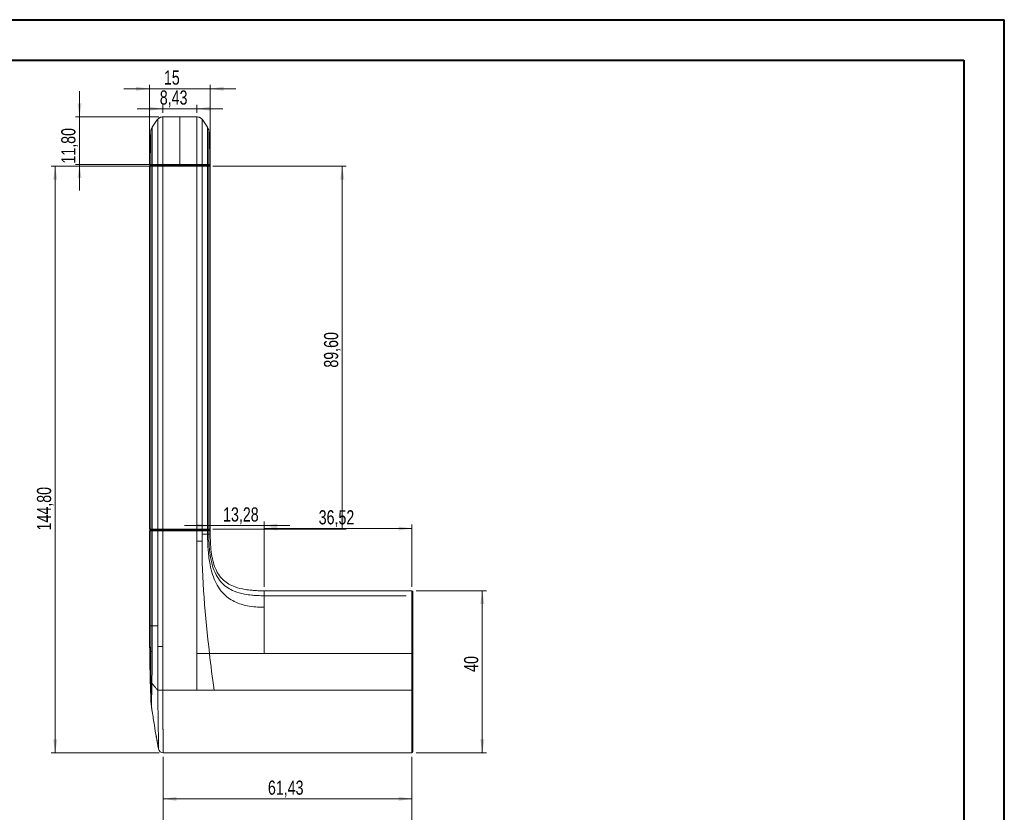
# Model space of a CAD drawing. Header units: millimetres. Extents: x 0 to 420, y 0 to 297.
# Tile 4 of 4: x 177 to 420, y 102 to 297. Entities that reach past the tile are written whole.
import ezdxf

# ---------------------------------------------------------------- set-up
doc = ezdxf.new("R2010")
doc.units = ezdxf.units.MM
doc.styles.add('SLDTEXTSTYLE1', font='TXT', dxfattribs={"width": 0.75})
doc.dimstyles.new('SLDDIMSTYLE0', dxfattribs={"dimtxt": 3.5, "dimasz": 3.302, "dimexe": 0, "dimexo": 0.0625, "dimgap": 0.875, "dimtad": 1, "dimdec": 6, "dimrnd": 1e-09, "dimzin": 12, "dimdsep": 46, "dimtxsty": 'SLDTEXTSTYLE1', "dimsah": 1, "dimcen": 0.09, "dimadec": 0, "dimazin": 3, "dimtfac": 1, "dimtofl": 0, "dimtmove": 0, "dimatfit": 3, "dimfxl": 0, "dimfrac": 2, "dimtolj": 1, "dimtzin": 12, "dimarcsym": 0})
doc.dimstyles.new('SLDDIMSTYLE1', dxfattribs={"dimtxt": 3.5, "dimasz": 3.302, "dimexe": 0, "dimexo": 0.0625, "dimgap": 0.875, "dimtad": 1, "dimrnd": 1e-09, "dimzin": 12, "dimdsep": 46, "dimtxsty": 'SLDTEXTSTYLE1', "dimsah": 1, "dimcen": 0.09, "dimadec": 0, "dimazin": 3, "dimtfac": 1, "dimtmove": 0, "dimatfit": 0, "dimfxl": 0, "dimfrac": 2, "dimtolj": 1, "dimtzin": 12, "dimarcsym": 0})
doc.dimstyles.new('SLDDIMSTYLE2', dxfattribs={"dimtxt": 3.5, "dimasz": 3.302, "dimexe": 0, "dimexo": 0.0625, "dimgap": 0.875, "dimtad": 1, "dimrnd": 1e-09, "dimzin": 12, "dimdsep": 46, "dimtxsty": 'SLDTEXTSTYLE1', "dimsah": 1, "dimcen": 0.09, "dimadec": 0, "dimazin": 3, "dimtfac": 1, "dimtofl": 0, "dimtmove": 0, "dimatfit": 3, "dimfxl": 0, "dimfrac": 2, "dimtolj": 1, "dimtzin": 12, "dimarcsym": 0})
doc.dimstyles.new('SLDDIMSTYLE3', dxfattribs={"dimtxt": 3.5, "dimasz": 3.302, "dimexe": 0, "dimexo": 0.0625, "dimgap": 0.875, "dimtad": 1, "dimdec": 6, "dimrnd": 1e-09, "dimzin": 12, "dimdsep": 46, "dimtxsty": 'SLDTEXTSTYLE1', "dimsah": 1, "dimcen": 0.09, "dimadec": 0, "dimazin": 3, "dimtfac": 1, "dimtmove": 0, "dimatfit": 0, "dimfxl": 0, "dimfrac": 2, "dimtolj": 1, "dimtzin": 12, "dimarcsym": 0})

# ---------------------------------------------------------------- blocks, each defined once
blk = doc.blocks.new('_D_3')
at = {"color": 7, "linetype": 'Continuous', "lineweight": 0}
for p, q in [((274.85, 156.23), (292.22, 156.23)), ((291.22, 156.23), (291.22, 116.23)), ((274.85, 116.23), (292.22, 116.23))]:
    blk.add_line(p, q, dxfattribs=at)
for points in [[(291.22, 156.23), (290.71, 152.93), (291.72, 152.93)], [(291.22, 116.23), (291.72, 119.53), (290.71, 119.53)]]:
    blk.add_solid(points, dxfattribs=at)
at = {"color": 7, "linetype": 'Continuous', "lineweight": 0, "insert": (286.7, 136.21), "char_height": 3.5, "attachment_point": 1, "rotation": 90, "style": 'SLDTEXTSTYLE1'}
blk.add_mtext('40', dxfattribs=at)
blk = doc.blocks.new('_D_4')
at = {"color": 7, "linetype": 'Continuous', "lineweight": 0}
for p, q in [((212.42, 115.23), (212.42, 85.87)), ((273.85, 115.23), (273.85, 85.87)), ((212.42, 86.87), (273.85, 86.87))]:
    blk.add_line(p, q, dxfattribs=at)
for points in [[(212.42, 86.87), (215.72, 86.36), (215.72, 87.37)], [(273.85, 86.87), (270.55, 87.37), (270.55, 86.36)]]:
    blk.add_solid(points, dxfattribs=at)
at = {"color": 7, "linetype": 'Continuous', "lineweight": 0, "insert": (243.84, 91.38), "char_height": 3.5, "attachment_point": 1, "style": 'SLDTEXTSTYLE1'}
blk.add_mtext('61,43', dxfattribs=at)
blk = doc.blocks.new('_D_5')
at = {"color": 7, "linetype": 'Continuous', "lineweight": 0}
for p, q in [((237.33, 157.23), (237.33, 172.61)), ((273.85, 157.23), (273.85, 172.61)), ((237.33, 171.61), (273.85, 171.61))]:
    blk.add_line(p, q, dxfattribs=at)
for points in [[(237.33, 171.61), (240.64, 171.1), (240.64, 172.11)], [(273.85, 171.61), (270.55, 172.11), (270.55, 171.1)]]:
    blk.add_solid(points, dxfattribs=at)
at = {"color": 7, "linetype": 'Continuous', "lineweight": 0, "insert": (250.82, 176.12), "char_height": 3.5, "attachment_point": 1, "style": 'SLDTEXTSTYLE1'}
blk.add_mtext('36,52', dxfattribs=at)
blk = doc.blocks.new('_D_6')
at = {"color": 7, "linetype": 'Continuous', "lineweight": 0}
for p, q in [((224.05, 172.03), (224.05, 173.31)), ((237.33, 157.23), (237.33, 173.31)), ((224.05, 172.31), (217.7, 172.31)), ((224.05, 172.31), (237.33, 172.31)), ((237.33, 172.31), (243.68, 172.31))]:
    blk.add_line(p, q, dxfattribs=at)
for points in [[(224.05, 172.31), (220.75, 172.82), (220.75, 171.8)], [(237.33, 172.31), (240.64, 171.8), (240.64, 172.82)]]:
    blk.add_solid(points, dxfattribs=at)
at = {"color": 7, "linetype": 'Continuous', "lineweight": 0, "insert": (227.22, 176.82), "char_height": 3.5, "attachment_point": 1, "style": 'SLDTEXTSTYLE1'}
blk.add_mtext('13,28', dxfattribs=at)
blk = doc.blocks.new('_D_7')
at = {"color": 7, "linetype": 'Continuous', "lineweight": 0}
for p, q in [((211.34, 261.03), (184.78, 261.03)), ((185.78, 116.23), (185.78, 261.03)), ((211.42, 116.23), (184.78, 116.23))]:
    blk.add_line(p, q, dxfattribs=at)
for points in [[(185.78, 261.03), (185.28, 257.73), (186.29, 257.73)], [(185.78, 116.23), (186.29, 119.53), (185.28, 119.53)]]:
    blk.add_solid(points, dxfattribs=at)
at = {"color": 7, "linetype": 'Continuous', "lineweight": 0, "insert": (181.27, 171.12), "char_height": 3.5, "attachment_point": 1, "rotation": 90, "style": 'SLDTEXTSTYLE1'}
blk.add_mtext('144,80', dxfattribs=at)
blk = doc.blocks.new('_D_8')
at = {"color": 7, "linetype": 'Continuous', "lineweight": 0}
for p, q in [((191.78, 273.23), (191.78, 279.58)), ((211.34, 273.23), (190.78, 273.23)), ((191.78, 261.43), (191.78, 273.23)), ((211.34, 261.43), (190.78, 261.43)), ((191.78, 261.43), (191.78, 255.08))]:
    blk.add_line(p, q, dxfattribs=at)
for points in [[(191.78, 273.23), (192.29, 276.53), (191.28, 276.53)], [(191.78, 261.43), (191.28, 258.13), (192.29, 258.13)]]:
    blk.add_solid(points, dxfattribs=at)
at = {"color": 7, "linetype": 'Continuous', "lineweight": 0, "insert": (187.27, 261.69), "char_height": 3.5, "attachment_point": 1, "rotation": 90, "style": 'SLDTEXTSTYLE1'}
blk.add_mtext('11,80', dxfattribs=at)
blk = doc.blocks.new('_D_9')
at = {"color": 7, "linetype": 'Continuous', "lineweight": 0}
for p, q in [((209.05, 280.17), (202.7, 280.17)), ((209.05, 262.03), (209.05, 281.17)), ((209.05, 280.17), (224.05, 280.17)), ((224.05, 262.03), (224.05, 281.17)), ((224.05, 280.17), (230.4, 280.17))]:
    blk.add_line(p, q, dxfattribs=at)
for points in [[(209.05, 280.17), (205.75, 280.68), (205.75, 279.66)], [(224.05, 280.17), (227.35, 279.66), (227.35, 280.68)]]:
    blk.add_solid(points, dxfattribs=at)
at = {"color": 7, "linetype": 'Continuous', "lineweight": 0, "insert": (212.62, 284.68), "char_height": 3.5, "attachment_point": 1, "style": 'SLDTEXTSTYLE1'}
blk.add_mtext('15', dxfattribs=at)
blk = doc.blocks.new('_D_10')
at = {"color": 7, "linetype": 'Continuous', "lineweight": 0}
for p, q in [((212.34, 275.23), (205.99, 275.23)), ((212.34, 274.23), (212.34, 276.23)), ((220.77, 275.23), (212.34, 275.23)), ((220.77, 274.23), (220.77, 276.23)), ((220.77, 275.23), (227.12, 275.23))]:
    blk.add_line(p, q, dxfattribs=at)
for points in [[(212.34, 275.23), (209.04, 275.74), (209.04, 274.73)], [(220.77, 275.23), (224.07, 274.73), (224.07, 275.74)]]:
    blk.add_solid(points, dxfattribs=at)
at = {"color": 7, "linetype": 'Continuous', "lineweight": 0, "insert": (211.6, 279.75), "char_height": 3.5, "attachment_point": 1, "style": 'SLDTEXTSTYLE1'}
blk.add_mtext('8,43', dxfattribs=at)
blk = doc.blocks.new('_D_11')
at = {"color": 7, "linetype": 'Continuous', "lineweight": 0}
for p, q in [((212.42, 115.23), (212.42, 103.87)), ((273.85, 115.23), (273.85, 103.87)), ((212.42, 104.87), (273.85, 104.87))]:
    blk.add_line(p, q, dxfattribs=at)
for points in [[(212.42, 104.87), (215.72, 104.36), (215.72, 105.37)], [(273.85, 104.87), (270.55, 105.37), (270.55, 104.36)]]:
    blk.add_solid(points, dxfattribs=at)
at = {"color": 7, "linetype": 'Continuous', "lineweight": 0, "insert": (238.29, 109.38), "char_height": 3.5, "attachment_point": 1, "style": 'SLDTEXTSTYLE1'}
blk.add_mtext('61,43', dxfattribs=at)
blk = doc.blocks.new('_D_12')
at = {"color": 7, "linetype": 'Continuous', "lineweight": 0}
for p, q in [((224.71, 261.03), (257.64, 261.03)), ((256.64, 171.43), (256.64, 261.03)), ((224.71, 171.43), (257.64, 171.43))]:
    blk.add_line(p, q, dxfattribs=at)
for points in [[(256.64, 261.03), (256.13, 257.73), (257.15, 257.73)], [(256.64, 171.43), (257.15, 174.73), (256.13, 174.73)]]:
    blk.add_solid(points, dxfattribs=at)
at = {"color": 7, "linetype": 'Continuous', "lineweight": 0, "insert": (252.13, 211.31), "char_height": 3.5, "attachment_point": 1, "rotation": 90, "style": 'SLDTEXTSTYLE1'}
blk.add_mtext('89,60', dxfattribs=at)

msp = doc.modelspace()

# ---------------------------------------------------------------- linework, layer by layer
at = {"color": 7, "linetype": 'Continuous', "lineweight": 40}
for p, q in [((0.0788436, 297.2147802), (420.0788436, 297.2147802)), ((420.0788436, 0.2147802), (420.0788436, 297.2147802)), ((25.0788436, 287.2147802), (410.0788436, 287.2147802)), ((410.0788436, 287.2147802), (410.0788436, 10.2147802))]:
    msp.add_line(p, q, dxfattribs=at)
at = {"color": 7, "linetype": 'Continuous', "lineweight": 15}
for p, q in [((216.5527507, 273.2304574), (212.3396486, 273.2304574)), ((216.5527507, 273.2304574), (220.7658566, 273.2304574)), ((209.5182962, 270.300755), (209.4750381, 270.1689095)), ((209.7107671, 270.6978262), (209.528578, 270.2950478)), ((223.3947381, 270.6978262), (223.5769234, 270.2950478)), ((223.630467, 270.1689095), (223.5872052, 270.300755)), ((209.0527541, 261.0304595), (209.0527541, 171.4304627)), ((209.2527501, 261.2304628), (209.5977418, 261.2304628)), ((209.3980886, 171.4304627), (209.3980886, 261.0304595)), ((209.7107671, 261.0304595), (209.3980886, 261.0304595)), ((209.5977418, 261.2304628), (209.8978586, 261.2304628)), ((209.7107671, 171.4304627), (209.7107671, 261.0304595)), ((211.0900633, 261.0304595), (209.7107671, 261.0304595)), ((209.8978586, 261.2304628), (211.2743981, 261.2304628)), ((211.0900633, 171.4304627), (211.0900633, 261.0304595)), ((212.3396486, 261.0304595), (211.0900633, 261.0304595)), ((211.2743981, 261.2304628), (212.3396486, 261.2304628)), ((212.3396486, 261.4318669), (216.5527507, 261.4318669)), ((212.3396486, 261.2304628), (212.3396486, 261.4318669)), ((212.3396486, 261.0304595), (212.3396486, 261.2304628)), ((212.3396486, 261.2304628), (220.7658566, 261.2304628)), ((212.3396486, 171.4304627), (212.3396486, 261.0304595)), ((220.7658566, 261.0304595), (212.3396486, 261.0304595)), ((220.7658566, 261.4318669), (216.5527507, 261.4318669)), ((220.7658566, 261.2304628), (220.7658566, 261.4318669)), ((220.7658566, 261.0304595), (220.7658566, 261.2304628)), ((220.7658566, 261.2304628), (221.8311034, 261.2304628)), ((220.7658566, 171.4304627), (220.7658566, 261.0304595)), ((222.0154382, 261.0304595), (220.7658566, 261.0304595)), ((221.8311034, 261.2304628), (223.2076466, 261.2304628)), ((222.0154382, 171.4304627), (222.0154382, 261.0304595)), ((223.3947381, 261.0304595), (222.0154382, 261.0304595)), ((223.2076466, 261.2304628), (223.5077634, 261.2304628)), ((223.3947381, 171.4304627), (223.3947381, 261.0304595)), ((223.7074166, 261.0304595), (223.3947381, 261.0304595)), ((223.5077634, 261.2304628), (223.8527514, 261.2304628)), ((223.7074166, 171.4304627), (223.7074166, 261.0304595)), ((224.052751, 171.4304627), (224.052751, 261.0304595)), ((209.0527541, 171.0304633), (209.0527541, 147.5439758)), ((209.5977418, 171.230463), (209.2527501, 171.230463)), ((209.3980886, 171.4304627), (209.7107671, 171.4304627)), ((209.3980886, 171.0304633), (209.7107671, 171.0304633)), ((209.3980886, 147.5438919), (209.3980886, 171.0304633)), ((209.8978586, 171.230463), (209.5977418, 171.230463)), ((209.7107671, 171.4304627), (211.0900633, 171.4304627)), ((209.7107671, 171.0304633), (211.0900633, 171.0304633)), ((209.7107671, 171.0304633), (209.7107671, 147.5438919)), ((211.2743981, 171.230463), (209.8978586, 171.230463)), ((211.0900633, 171.4304627), (212.3396486, 171.4304627)), ((211.0900633, 171.0304633), (212.3396486, 171.0304633)), ((211.0900633, 147.5439758), (211.0900633, 171.0304633)), ((212.3396486, 171.230463), (211.2743981, 171.230463)), ((212.3396486, 171.230463), (212.3396486, 171.4304627)), ((212.3396486, 171.4304627), (220.7658566, 171.4304627)), ((212.3396486, 171.230463), (212.3396486, 171.0304633)), ((220.7658566, 171.230463), (212.3396486, 171.230463)), ((212.3396486, 171.0304633), (220.7658566, 171.0304633)), ((212.3396486, 171.0304633), (212.3396486, 142.4527621)), ((220.7658566, 171.230463), (220.7658566, 171.4304627)), ((220.7658566, 171.4304627), (222.0154382, 171.4304627)), ((220.7658566, 171.230463), (220.7658566, 171.0304633)), ((221.8311034, 171.230463), (220.7658566, 171.230463)), ((220.7658566, 168.4374489), (220.7658566, 171.0304633)), ((220.7658566, 171.0304633), (222.0154382, 171.0304633)), ((223.2076466, 171.230463), (221.8311034, 171.230463)), ((222.0154382, 171.4304627), (223.3947381, 171.4304627)), ((222.0154382, 170.2304647), (222.0154382, 171.0304633)), ((222.0154382, 171.0304633), (223.3947381, 171.0304633)), ((222.0154382, 168.4374489), (222.0154382, 170.2304647)), ((223.5077634, 171.230463), (223.2076466, 171.230463)), ((223.3947381, 171.4304627), (223.7074166, 171.4304627)), ((223.3947381, 170.2304647), (223.3947381, 171.0304633)), ((223.3947381, 171.0304633), (223.7074166, 171.0304633)), ((223.8527514, 171.230463), (223.5077634, 171.230463)), ((223.7074166, 170.2304647), (223.7074166, 171.0304633)), ((224.052751, 170.2219412), (224.052751, 171.0304633)), ((220.7658566, 140.7304627), (220.7658566, 168.4374489)), ((222.0154382, 168.4374489), (220.7658566, 168.4374489)), ((237.3338505, 156.2304624), (273.8527518, 156.2304624)), ((272.4437589, 155.0100871), (237.3338505, 155.0100871)), ((209.7107149, 147.5440605), (209.7102381, 141.231774)), ((211.0900633, 142.4527621), (211.0900633, 147.5439758)), ((212.3396523, 142.4530085), (212.3348057, 131.730463)), ((220.7658566, 131.730463), (220.7658566, 140.7304627)), ((220.7658566, 140.7304627), (221.688693, 140.7304627)), ((223.8605074, 140.7304627), (221.688693, 140.7304627)), ((237.3338505, 140.7304627), (223.8605074, 140.7304627)), ((237.3338505, 140.7304627), (273.8527518, 140.7304627)), ((274.0527518, 140.7304627), (273.8527518, 140.7304627)), ((273.8527518, 140.7304627), (273.8527518, 131.730463)), ((274.0527518, 131.730463), (274.0527518, 140.7304627)), ((212.3348057, 131.730463), (220.7658566, 131.730463)), ((220.7658566, 131.730463), (224.9891959, 131.730463)), ((224.9891959, 131.730463), (273.8527518, 131.730463)), ((274.0527518, 131.730463), (273.8527518, 131.730463)), ((209.4027079, 129.1192939), (209.4040267, 129.132989)), ((209.4027079, 129.1192939), (209.4040267, 129.132989)), ((212.418323, 116.2304633), (273.8527518, 116.2304633))]:
    msp.add_line(p, q, dxfattribs=at)
at = {"color": 8, "linetype": 'Continuous', "lineweight": 15}
for p, q in [((209.3980886, 261.0304595), (209.0527541, 261.0304595)), ((224.052751, 261.0304595), (223.7074166, 261.0304595)), ((209.0527541, 171.4304627), (209.3980886, 171.4304627)), ((209.0527541, 171.0304633), (209.3980886, 171.0304633)), ((223.7074166, 171.4304627), (224.052751, 171.4304627)), ((223.7074166, 171.0304633), (224.052751, 171.0304633)), ((209.7268156, 126.4026469), (209.537556, 127.6253692))]:
    msp.add_line(p, q, dxfattribs=at)
at = {"color": 7, "linetype": 'Continuous', "lineweight": 15, "flags": 128}
msp.add_lwpolyline([(211.093267, 131.7138725), (211.1804611, 131.7150375), (211.2932108, 131.716544), (211.42902, 131.7183586), (211.5848712, 131.7204415), (211.7573298, 131.7227461), (211.9425699, 131.7252216), (212.1364936, 131.727813), (212.3348057, 131.730463)], dxfattribs=at)
at = {"color": 7, "linetype": 'Continuous', "lineweight": 15}
for centre, radius, start, end in [((209.2527518, 261.0304628), 0.2, 90, 180), ((209.2529137, 261.4304628), 0.2, 181.12609605, 270.000000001), ((209.5979021, 261.0306493), 0.1998136, 90.04597371, 180.054430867), ((209.9045639, 261.4242635), 0.1939166, 177.986362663, 268.018414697), ((209.904523, 261.0367204), 0.1938571, 91.970095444, 181.850779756), ((211.282475, 261.4228666), 0.192585, 177.569846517, 267.514240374), ((211.2825677, 261.0379846), 0.1926515, 92.430439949, 182.238604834), ((221.82294, 261.0379904), 0.1926455, 357.759604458, 87.571350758), ((221.823034, 261.4228594), 0.1925776, 272.484692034, 2.432376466), ((223.2009399, 261.4242649), 0.1939179, 271.980882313, 2.01320226), ((223.2009744, 261.0367131), 0.1938646, 358.15145211, 88.02767269), ((223.5075956, 261.0306419), 0.199821, 359.947695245, 89.951900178), ((223.8525898, 261.4304628), 0.2, 269.999999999, 1.311365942), ((223.8527518, 261.0304628), 0.2, 0, 90), ((209.2527518, 171.4304628), 0.2, 180, 270), ((209.2527518, 171.0304628), 0.2, 90, 180), ((209.5979079, 171.4302824), 0.1998195, 179.948315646, 269.952346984), ((209.5979079, 171.0306436), 0.1998195, 90.047653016, 180.051684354), ((209.9045289, 171.4242108), 0.1938626, 178.151965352, 268.028224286), ((209.9045289, 171.0367152), 0.1938626, 91.971775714, 181.848034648), ((211.2825736, 171.4229465), 0.192657, 177.764139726, 267.567879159), ((211.2825736, 171.0379795), 0.192657, 92.432120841, 182.235860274), ((221.8229341, 171.4229407), 0.192651, 272.43033013, 2.237650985), ((221.8229341, 171.0379853), 0.192651, 357.762349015, 87.56966987), ((223.2009685, 171.4242181), 0.1938702, 271.974007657, 1.845802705), ((223.2009685, 171.0367078), 0.1938702, 358.154197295, 88.025992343), ((223.5075898, 171.4302898), 0.1998269, 270.0497792, 0.049558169), ((223.5075898, 171.0306362), 0.1998269, 359.950441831, 89.9502208), ((223.8527518, 171.4304628), 0.2, 270, 0), ((223.8527518, 171.0304628), 0.2, 0, 90), ((273.8527518, 156.0304628), 0.2, 0, 90), ((273.8581299, 154.8305921), 0.1947051, 1.675083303, 91.582813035), ((212.4183223, 117.402909), 1.1724462, 190.462851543, 270), ((273.8527518, 116.4304628), 0.2, 270, 0)]:
    msp.add_arc(centre, radius, start, end, dxfattribs=at)
for points in [[(211.0900656, 272.6329227), (210.8410929, 272.3242181), (210.3620424, 271.6927249), (209.9213642, 271.0338807), (209.7107637, 270.697825)], [(212.3396467, 261.4318601), (212.3396467, 271.7682861), (212.3396467, 273.2304628), (212.3396467, 273.2304628)], [(216.5527518, 261.4318601), (216.5527518, 271.7682861), (216.5527518, 273.2304628), (216.5527518, 273.2304628)], [(220.7658568, 261.4318601), (220.7658568, 271.7682861), (220.7658568, 273.2304628), (220.7658568, 273.2304628)], [(222.0154379, 272.6329227), (222.2644106, 272.3242181), (222.7434611, 271.6927249), (223.1841394, 271.0338807), (223.3947398, 270.697825)], [(209.7107637, 261.4310818), (209.7107637, 269.3770672), (209.7107637, 270.697825), (209.7107637, 270.697825)], [(223.3947398, 261.4310818), (223.3947398, 269.3770672), (223.3947398, 270.697825), (223.3947398, 270.697825)], [(209.7107637, 261.4310761), (210.1490392, 261.431051), (210.6089289, 261.4310399), (211.0900656, 261.4310321)], [(211.2741219, 261.2304628), (210.7940336, 261.2304628), (210.3351856, 261.2304628), (209.8978581, 261.2304628)], [(221.8313816, 261.2304628), (222.3114699, 261.2304628), (222.7703179, 261.2304628), (223.2076454, 261.2304628)], [(223.3947398, 261.4310761), (222.956464, 261.431051), (222.4965743, 261.4310399), (222.0154379, 261.4310321)], [(223.7074174, 170.2304628), (223.6926763, 170.2304628), (223.6250267, 170.2304628), (223.4834289, 170.2304628), (223.3947398, 170.2304628)], [(224.0527518, 170.2304628), (224.0527518, 170.2304628), (223.9955145, 170.2304628), (223.8228473, 170.2304628), (223.7074174, 170.2304628)], [(223.8605067, 140.7304628), (222.8063121, 149.9246151), (222.0154379, 159.1870359), (222.0154379, 168.4374507)], [(237.3338519, 155.0100872), (237.3338519, 155.4715819), (237.3338519, 156.0817698), (237.3338519, 156.2304628), (237.3338519, 156.2304628)], [(237.3338519, 152.1563701), (237.3338519, 152.8110077), (237.3338519, 153.9240675), (237.3338519, 154.6962884), (237.3338519, 155.0100872)], [(209.7107346, 147.5438915), (209.5340614, 147.5438915), (209.4274618, 147.5438915), (209.3980861, 147.5438915)], [(209.7107457, 147.5439761), (210.1490399, 147.5439761), (210.6089193, 147.5439761), (211.0900656, 147.5439761)], [(209.7102391, 141.2322227), (209.5339744, 141.2314966), (209.4277049, 141.2307423), (209.3983122, 141.23001)], [(223.8605067, 140.7304628), (224.1920542, 137.8388728), (224.5682846, 134.8388728), (224.9891977, 131.7304629)]]:
    msp.add_open_spline(points, degree=3, dxfattribs=at)
for points, knots in [([(212.3396486, 273.2304574), (212.2277701, 273.2251928), (212.0713006, 273.2178299), (211.8470525, 273.1553204), (211.7280467, 273.1106194), (211.6153756, 273.060757), (211.4794641, 272.9852485), (211.2806351, 272.8448583), (211.1680879, 272.719693), (211.0900633, 272.6329208)], [0, 0, 0, 0, 0.2902743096, 0.4059678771, 0.4571109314, 0.5071893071, 0.6126079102, 0.731436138, 1, 1, 1, 1]), ([(211.0900656, 272.6329227), (211.0900656, 272.6329227), (211.0900656, 271.9401048), (211.0900656, 266.3105804), (211.0900656, 261.4310321)], [0, 0, 0, 0, 0.5, 0.99328055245, 0.99328055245, 0.99328055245, 0.99328055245]), ([(222.0154382, 272.6329208), (221.9430569, 272.7154902), (221.843913, 272.8285893), (221.6564042, 272.9645367), (221.5418929, 273.0319008), (221.4584788, 273.0744701), (221.3747878, 273.1112942), (221.2567556, 273.1554756), (221.0383682, 273.216675), (220.8791746, 273.2247263), (220.7658566, 273.2304574)], [0, 0, 0, 0, 0.3049274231, 0.4176728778, 0.4628548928, 0.5054717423, 0.5499332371, 0.5990387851, 0.7145858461, 1, 1, 1, 1]), ([(222.0154379, 272.6329227), (222.0154379, 272.6329227), (222.0154379, 271.9401048), (222.0154379, 266.3105804), (222.0154379, 261.4310321)], [0, 0, 0, 0, 0.5, 0.99328055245, 0.99328055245, 0.99328055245, 0.99328055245]), ([(209.5182962, 270.300755), (209.5043594, 270.2609612), (209.4876298, 270.213193), (209.4660184, 270.1376986), (209.4568216, 270.1035229), (209.4481508, 270.0689936), (209.4372394, 270.0223571), (209.4251743, 269.9636142), (209.4092498, 269.871755), (209.40265, 269.8086634), (209.3980886, 269.7650582)], [0, 0, 0, 0, 0.29944118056, 0.35944721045, 0.41285517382, 0.4626654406, 0.51201180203, 0.61692213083, 0.73523935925, 1, 1, 1, 1]), ([(223.7074166, 269.7650582), (223.7028541, 269.8086631), (223.6962527, 269.8717544), (223.6803348, 269.9636152), (223.6682553, 270.0223547), (223.6573612, 270.0689952), (223.6486828, 270.1035227), (223.6394814, 270.1376977), (223.6178838, 270.213195), (223.6011475, 270.260962), (223.5872052, 270.300755)], [0, 0, 0, 0, 0.2647603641, 0.3830774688, 0.487988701, 0.5373325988, 0.5871440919, 0.640553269, 0.700558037, 1, 1, 1, 1]), ([(209.3980886, 269.7650582), (209.2940812, 268.3493649), (209.0902601, 265.5750616), (209.0672691, 262.7934166), (209.05601, 261.4312113)], [0, 0, 0, 0, 0.5102878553, 1, 1, 1, 1]), ([(209.3980861, 261.4305797), (209.3980861, 262.0741225), (209.3980861, 263.427255), (209.3980861, 265.1082076), (209.3980861, 266.4031934), (209.3980861, 267.2724278), (209.3980861, 267.9957392), (209.3980861, 268.5519792), (209.3980861, 268.9599102), (209.3980861, 269.2500666), (209.3980861, 269.4527417), (209.3980861, 269.6354997), (209.3980861, 269.7458818), (209.3980861, 269.7650616), (209.3980861, 269.7650616)], [0.00586979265, 0.00586979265, 0.00586979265, 0.00586979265, 0.0625000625, 0.125000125, 0.15625015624, 0.18750018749, 0.21875021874, 0.25000024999, 0.28125028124, 0.31250031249, 0.34375034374, 0.37500037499, 0.43750043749, 0.50000045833, 0.50000045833, 0.50000045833, 0.50000045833]), ([(224.0494914, 261.4312113), (224.0382339, 262.7934166), (224.015246, 265.5750616), (223.8114243, 268.3493649), (223.7074166, 269.7650582)], [0, 0, 0, 0, 0.4897121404, 1, 1, 1, 1]), ([(223.7074174, 269.7650616), (223.7074174, 269.7650616), (223.7074174, 269.1414743), (223.7074174, 264.9468971), (223.7074174, 261.4305795)], [0.00923855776, 0.00923855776, 0.00923855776, 0.00923855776, 0.50923855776, 1, 1, 1, 1]), ([(209.5977331, 261.2304628), (209.5671132, 261.2304628), (209.5420741, 261.2304628), (209.4918397, 261.2304628), (209.4685113, 261.2304628), (209.4039295, 261.2304628), (209.3680577, 261.2304628), (209.2819307, 261.2304628), (209.2531276, 261.2304628), (209.2529148, 261.2304628)], [0, 0, 0, 0, 0.125, 0.125, 0.25, 0.25, 0.5, 0.5, 1, 1, 1, 1]), ([(209.3980861, 261.4305762), (209.4129893, 261.4308309), (209.4473246, 261.4309386), (209.5515937, 261.4305755), (209.6212137, 261.4301098), (209.7107637, 261.4310818)], [0, 0, 0, 0, 0.5, 0.5, 1, 1, 1, 1]), ([(209.5977331, 261.2304628), (209.5846054, 261.2312211), (209.5566377, 261.2328365), (209.5139493, 261.2470075), (209.4710546, 261.272849), (209.4329902, 261.3129585), (209.4040632, 261.3669802), (209.400132, 261.4088102), (209.3980861, 261.4305797)], [0, 0, 0, 0, 0.1257483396, 0.2678983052, 0.426426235, 0.6013057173, 0.7925076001, 1, 1, 1, 1]), ([(209.8978593, 261.2304628), (209.8118116, 261.2304628), (209.7450797, 261.2304628), (209.6450169, 261.2304628), (209.6120484, 261.2304628), (209.5977335, 261.2304628)], [0, 0, 0, 0, 0.5, 0.5, 1, 1, 1, 1]), ([(211.0900656, 261.4310369), (211.1942019, 261.4324348), (211.3711982, 261.4328158), (211.7013601, 261.4326212), (211.8219545, 261.4324117), (212.0759008, 261.432025), (212.2061202, 261.4318601), (212.3396467, 261.4318601)], [0, 0, 0, 0, 0.5, 0.5, 0.75, 0.75, 1, 1, 1, 1]), ([(212.3396467, 261.2304628), (212.2257647, 261.2304628), (212.1147073, 261.2304628), (211.8981394, 261.2304628), (211.7953309, 261.2304628), (211.5138244, 261.2304628), (211.3632239, 261.2304628), (211.2741207, 261.2304628)], [0, 0, 0, 0, 0.25, 0.25, 0.5, 0.5, 1, 1, 1, 1]), ([(222.0154379, 261.4310369), (221.9112926, 261.4324348), (221.7343053, 261.4328158), (221.4041434, 261.4326212), (221.283549, 261.4324117), (221.0296027, 261.432025), (220.8993833, 261.4318601), (220.7658568, 261.4318601)], [0, 0, 0, 0, 0.5, 0.5, 0.75, 0.75, 1, 1, 1, 1]), ([(220.7658568, 261.2304628), (220.8797388, 261.2304628), (220.9907962, 261.2304628), (221.2073641, 261.2304628), (221.3101726, 261.2304628), (221.5916791, 261.2304628), (221.7422797, 261.2304628), (221.8313828, 261.2304628)], [0, 0, 0, 0, 0.25, 0.25, 0.5, 0.5, 1, 1, 1, 1]), ([(223.2076443, 261.2304628), (223.2936919, 261.2304628), (223.3604238, 261.2304628), (223.4604866, 261.2304628), (223.4934551, 261.2304628), (223.50777, 261.2304628)], [0, 0, 0, 0, 0.5, 0.5, 1, 1, 1, 1]), ([(223.7074174, 261.4305762), (223.6925158, 261.4308309), (223.6581789, 261.4309386), (223.5539098, 261.4305755), (223.4842914, 261.43011), (223.3947398, 261.4310818)], [0, 0, 0, 0, 0.5, 0.5, 1, 1, 1, 1]), ([(223.7074159, 261.4305763), (223.7064219, 261.4153958), (223.7044384, 261.3851063), (223.6886434, 261.3421037), (223.6644732, 261.3038092), (223.6323454, 261.272019), (223.5942212, 261.2484674), (223.5520053, 261.2333063), (223.5224914, 261.2314092), (223.50777, 261.2304628)], [0, 0, 0, 0, 0.1448996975, 0.2891185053, 0.4326564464, 0.5755135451, 0.7176898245, 0.8591853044, 1, 1, 1, 1]), ([(223.5077704, 261.2304628), (223.5383904, 261.2304628), (223.5634294, 261.2304628), (223.6136638, 261.2304628), (223.6369922, 261.2304628), (223.701574, 261.2304628), (223.7374458, 261.2304628), (223.8235728, 261.2304628), (223.8523759, 261.2304628), (223.8525887, 261.2304628)], [0, 0, 0, 0, 0.125, 0.125, 0.25, 0.25, 0.5, 0.5, 1, 1, 1, 1]), ([(222.0156476, 170.2305592), (222.1339933, 170.2304701), (222.3712384, 170.2302916), (222.7191004, 170.2304385), (223.0619609, 170.2305938), (223.2835415, 170.2304856), (223.394671, 170.2304313)], [0, 0, 0, 0, 0.24806847, 0.4972978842, 0.747879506, 1, 1, 1, 1]), ([(223.3947398, 170.2304628), (223.3947398, 170.0513413), (223.3969521, 169.5181066), (223.4116327, 168.6719949), (223.4532058, 167.4934048), (223.5810805, 165.4146566), (224.0393911, 161.8799704), (225.3412272, 157.8443231), (227.7905507, 154.733753), (231.1063648, 152.8947932), (234.0459346, 152.306498), (236.0060711, 152.1863921), (236.5904469, 152.1653798), (236.9873915, 152.157751), (237.2471997, 152.1566095), (237.3338519, 152.1563701)], [0, 0, 0, 0, 0.0145835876, 0.0437507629, 0.0710949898, 0.1166687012, 0.2315144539, 0.4229240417, 0.6143336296, 0.7738416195, 0.9333496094, 0.9611206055, 0.9750061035, 0.9916687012, 1, 1, 1, 1]), ([(223.7074174, 170.2304628), (223.7074174, 170.0009494), (223.7108717, 169.4726023), (223.7299443, 168.641391), (223.7780229, 167.5392958), (223.9747163, 164.9829961), (224.537302, 162.1963338), (225.7048522, 159.654446), (226.9189543, 158.0875573), (228.3467632, 156.9322871), (230.1166821, 156.0129092), (232.1041997, 155.4399457), (234.0200401, 155.1639734), (235.263107, 155.0664389), (236.1519765, 155.0263025), (236.7272623, 155.0138169), (237.1302663, 155.0105295), (237.2660651, 155.0102911), (237.3338519, 155.0100872)], [0, 0, 0, 0, 0.0200892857, 0.046875, 0.076171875, 0.125, 0.3044433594, 0.412109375, 0.5197753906, 0.6094970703, 0.69921875, 0.8188476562, 0.890625, 0.9333496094, 0.958984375, 0.986328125, 0.9931640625, 1, 1, 1, 1]), ([(224.0527518, 170.2304628), (224.0527518, 170.0089746), (224.0561472, 169.4997499), (224.0748895, 168.7010282), (224.1221017, 167.6458174), (224.315168, 165.2112007), (224.8667156, 162.6036547), (226.0087637, 160.2771516), (227.1947819, 158.8707482), (228.5879689, 157.8538105), (230.3133079, 157.0605086), (232.2487492, 156.5797336), (234.1126286, 156.3538346), (235.3213372, 156.2752788), (236.1853703, 156.2432744), (236.7444558, 156.2334313), (237.1360453, 156.2308288), (237.2679983, 156.2306668), (237.3338519, 156.2304628)], [0, 0, 0, 0, 0.0200892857, 0.046875, 0.076171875, 0.125, 0.3044433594, 0.412109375, 0.5197753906, 0.6094970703, 0.69921875, 0.8188476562, 0.890625, 0.9333496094, 0.958984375, 0.986328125, 0.9931640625, 1, 1, 1, 1]), ([(273.8527518, 156.2304628), (273.8527518, 156.2304628), (273.8527518, 156.2184416), (273.8527518, 156.1561233), (273.8527518, 156.1060131), (273.8527518, 155.9454738), (273.8527518, 155.8354082), (273.8527518, 155.5174093), (273.8527518, 155.3095231), (273.8527518, 155.0252237)], [0, 0, 0, 0, 0.25, 0.25, 0.5, 0.5, 0.75, 0.75, 1, 1, 1, 1]), ([(274.0527518, 154.836283), (274.0527518, 155.1205684), (274.0527518, 155.3244427), (274.0527518, 155.6382692), (274.0527518, 155.7474326), (274.0527518, 155.9067874), (274.0527518, 155.9566805), (274.0527518, 156.0185557), (274.0527518, 156.0304628), (274.0527518, 156.0304628)], [0, 0, 0, 0, 0.25, 0.25, 0.5, 0.5, 0.75, 0.75, 1, 1, 1, 1]), ([(273.8527518, 155.0252237), (273.8527518, 154.7871031), (273.8527518, 154.4983402), (273.8527518, 153.9625456), (273.8527518, 153.7667751), (273.8527518, 153.3357276), (273.8527518, 153.1025435), (273.8527518, 152.3615119), (273.8527518, 151.8074983), (273.8527518, 150.8932155), (273.8527518, 150.5743668), (273.8527518, 149.9281713), (273.8527518, 149.5987409), (273.8527518, 148.5945139), (273.8527518, 147.9039256), (273.8527518, 146.4925215), (273.8527518, 145.7771006), (273.8527518, 143.6213039), (273.8527518, 142.1775699), (273.8527518, 140.7304628)], [0, 0, 0, 0, 0.125, 0.125, 0.1875, 0.1875, 0.25, 0.25, 0.375, 0.375, 0.4375, 0.4375, 0.5, 0.5, 0.625, 0.625, 0.75, 0.75, 1, 1, 1, 1]), ([(274.0527518, 140.7304628), (274.0527518, 142.1551395), (274.0527518, 143.5744451), (274.0527518, 145.6880921), (274.0527518, 146.3904141), (274.0527518, 147.7858997), (274.0527518, 148.4689115), (274.0527518, 149.4624391), (274.0527518, 149.7884134), (274.0527518, 150.4279185), (274.0527518, 150.7435177), (274.0527518, 151.6504007), (274.0527518, 152.199837), (274.0527518, 152.9341617), (274.0527518, 153.165033), (274.0527518, 153.5921254), (274.0527518, 153.7859182), (274.0527518, 154.3159622), (274.0527518, 154.601158), (274.0527518, 154.836283)], [0, 0, 0, 0, 0.25, 0.25, 0.375, 0.375, 0.5, 0.5, 0.5625, 0.5625, 0.625, 0.625, 0.75, 0.75, 0.8125, 0.8125, 0.875, 0.875, 1, 1, 1, 1]), ([(237.3337895, 140.7304342), (237.3338579, 140.9242748), (237.3339945, 141.3114095), (237.3339714, 141.8912004), (237.3339115, 142.4691396), (237.3338479, 143.0450859), (237.3338185, 143.6188703), (237.3338313, 144.1902911), (237.3338812, 144.7591087), (237.3339525, 145.325039), (237.3340201, 145.8877462), (237.3340518, 146.4468347), (237.3339857, 147.0018379), (237.3337804, 147.5522172), (237.3336859, 148.0974683), (237.3337347, 148.6369397), (237.3338706, 149.1698606), (237.3340098, 149.6953282), (237.3340837, 150.2121913), (237.3340415, 150.7192415), (237.333897, 151.214292), (237.3336328, 151.697775), (237.3337695, 152.0027163), (237.3338384, 152.1563639)], [0, 0, 0, 0, 0.0483750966, 0.0966137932, 0.1447156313, 0.1926802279, 0.240507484, 0.2881978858, 0.3357529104, 0.3831755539, 0.4304710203, 0.4776476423, 0.524718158, 0.5717022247, 0.6186278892, 0.6655313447, 0.7124635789, 0.7595003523, 0.8067301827, 0.8542557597, 0.9022023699, 0.9507237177, 1, 1, 1, 1]), ([(209.0529159, 147.5439771), (209.05717, 146.0083062), (209.0702685, 144.4726997), (209.1040273, 141.4015427), (209.1248284, 139.8660182), (209.201608, 135.2596429), (209.2707034, 132.1892115), (209.402714, 129.120527)], [0, 0, 0, 0, 0.25, 0.25, 0.5, 0.5, 1, 1, 1, 1]), ([(209.0578503, 147.6546625), (209.0761765, 144.5461745), (209.1125836, 138.3708009), (209.308068, 132.1984194), (209.4051517, 129.1330197)], [0, 0, 0, 0, 0.5033684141, 1, 1, 1, 1]), ([(209.3979573, 147.5440598), (209.398163, 146.8425495), (209.3985742, 145.4395266), (209.3971224, 143.3349949), (209.3979732, 141.9319736), (209.3983986, 141.2304647)], [0, 0, 0, 0, 0.3333331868, 0.6666674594, 1, 1, 1, 1]), ([(209.6484177, 133.4401136), (209.6502616, 133.5608387), (209.6539473, 133.8021412), (209.6589136, 134.1668125), (209.6634896, 134.5327838), (209.6677063, 134.9000809), (209.6716716, 135.2684956), (209.6754846, 135.6378564), (209.6792273, 136.0072576), (209.6829078, 136.3751982), (209.6864253, 136.7407603), (209.6897028, 137.1047673), (209.6927267, 137.4695648), (209.6955711, 137.8371044), (209.6989285, 138.2795708), (209.7030767, 138.7902983), (209.7066807, 139.3057295), (209.7110237, 139.7812345), (209.7098866, 140.2317376), (209.7098687, 140.7247269), (209.7102458, 141.0612764), (209.7104373, 141.2322234)], [0, 0, 0, 0, 0.0476646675, 0.0952710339, 0.1428262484, 0.1903535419, 0.2378784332, 0.2854160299, 0.3329513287, 0.380214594, 0.4269679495, 0.4734016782, 0.519912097, 0.5668440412, 0.614233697, 0.6893679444, 0.7623503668, 0.8114536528, 0.8712897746, 0.9346228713, 1, 1, 1, 1]), ([(211.0901771, 142.4530091), (211.0902234, 141.2380635), (211.0903189, 138.7365426), (211.0875847, 135.6959434), (211.0816969, 133.3311396), (211.0894219, 132.2529709), (211.0932846, 131.7138724)], [0, 0, 0, 0, 0.3393954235, 0.6988006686, 0.8493963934, 1, 1, 1, 1]), ([(211.0900779, 142.4530085), (211.1928569, 142.4530085), (211.3689765, 142.4530085), (211.8103464, 142.4530085), (212.0747422, 142.4530085), (212.3396506, 142.4530085)], [0, 0, 0, 0, 0.5, 0.5, 1, 1, 1, 1]), ([(211.0932676, 131.7138723), (211.0141936, 131.7965288), (210.8564276, 131.9614425), (210.6316509, 132.2093267), (210.4157643, 132.4568064), (210.209585, 132.7039691), (210.0129809, 132.950632), (209.8249992, 133.1964035), (209.7063821, 133.3599656), (209.6473652, 133.4413446)], [0, 0, 0, 0, 0.1456203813, 0.2905370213, 0.4345586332, 0.5776489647, 0.7197209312, 0.8605494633, 1, 1, 1, 1]), ([(211.2653705, 117.1899952), (211.2653687, 117.1909645), (211.2653653, 117.1928676), (211.2653296, 117.2101493), (211.2652651, 117.2392267), (211.2651659, 117.2812388), (211.2650286, 117.3363454), (211.2648495, 117.4055973), (211.2646257, 117.4891765), (211.2643545, 117.5868853), (211.2640337, 117.6978711), (211.2636611, 117.82222), (211.2632348, 117.9593323), (211.2627533, 118.1079679), (211.2622152, 118.266445), (211.2616194, 118.4325753), (211.2609654, 118.6038701), (211.2602517, 118.7778846), (211.259478, 118.9518333), (211.2586434, 119.1228421), (211.2577494, 119.2879194), (211.2567909, 119.444003), (211.2557837, 119.588284), (211.2522994, 120.0000379), (211.2426103, 120.8156722), (211.2262076, 121.976809), (211.2005196, 123.476989), (211.1778399, 124.9476817), (211.1537337, 126.5935225), (211.1366046, 127.8794318), (211.120789, 129.1634173), (211.1062329, 130.441235), (211.0975778, 131.2907931), (211.0932676, 131.7138723)], [0, 0, 0, 0, 0.03697022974, 0.07258090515, 0.10682926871, 0.13971605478, 0.17124103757, 0.2014025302, 0.23020417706, 0.25765387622, 0.28375737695, 0.3085007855, 0.3318757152, 0.35388371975, 0.37453222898, 0.39383294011, 0.4117893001, 0.42839104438, 0.44363501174, 0.45752368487, 0.4700595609, 0.48124192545, 0.4910712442, 0.49954876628, 0.56171687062, 0.6274562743, 0.66074009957, 0.75377253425, 0.80371410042, 0.8533357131, 0.902606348, 0.95149803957, 1, 1, 1, 1]), ([(212.3348057, 131.7304628), (212.3357711, 131.5021631), (212.3376583, 131.0559236), (212.340522, 130.401772), (212.3433252, 129.7775856), (212.3460744, 129.1821388), (212.3487679, 128.6142504), (212.3514062, 128.0727817), (212.353989, 127.5566357), (212.3565166, 127.0647556), (212.3589887, 126.5961241), (212.3614056, 126.149762), (212.363767, 125.7247271), (212.3660731, 125.3201133), (212.3683238, 124.9350494), (212.3705191, 124.5686983), (212.372659, 124.2202555), (212.3747435, 123.8889488), (212.3767726, 123.5740369), (212.3787463, 123.2748084), (212.3806646, 122.990581), (212.3825275, 122.720701), (212.3843349, 122.4645417), (212.3860868, 122.2215029), (212.3877834, 121.9910105), (212.3894244, 121.7725148), (212.39101, 121.5654908), (212.3925402, 121.3694365), (212.3940149, 121.1838727), (212.3954341, 121.0083424), (212.3967979, 120.8424097), (212.3981062, 120.6856597), (212.3993591, 120.5376973), (212.4005566, 120.3981472), (212.4016985, 120.2666528), (212.4027851, 120.1428758), (212.4038162, 120.0264961), (212.404792, 119.9172104), (212.4057123, 119.8147327), (212.4065771, 119.718793), (212.4073867, 119.6291373), (212.4081408, 119.5455269), (212.4088395, 119.4677383), (212.4094829, 119.3955626), (212.410071, 119.328805), (212.4106037, 119.2672846), (212.4110811, 119.2108343), (212.4115033, 119.1593), (212.4118701, 119.1125405), (212.4121821, 119.0704275), (212.412438, 119.0328451), (212.4126418, 118.9996894), (212.4130962, 118.9061484), (212.413678, 118.7396777), (212.4144342, 118.4957853), (212.4151042, 118.2281776), (212.4157204, 117.9452987), (212.41627, 117.6563108), (212.4167562, 117.3708405), (212.4171772, 117.0986687), (212.4175332, 116.8493759), (212.4178237, 116.6320292), (212.4180491, 116.454568), (212.4182085, 116.3245079), (212.4183058, 116.2435418), (212.4183165, 116.235008), (212.4183223, 116.2304628)], [0, 0, 0, 0, 0.0247529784, 0.0483826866, 0.0709402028, 0.092474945, 0.1130346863, 0.132665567, 0.1514121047, 0.1693172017, 0.18642215, 0.2027666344, 0.2183887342, 0.2333249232, 0.2476100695, 0.2612774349, 0.2743586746, 0.286883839, 0.2988813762, 0.3103781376, 0.3213993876, 0.3319688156, 0.342108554, 0.3518392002, 0.3611798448, 0.3701481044, 0.3787601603, 0.3870308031, 0.3949734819, 0.4026003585, 0.409922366, 0.4169492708, 0.4236897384, 0.4301514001, 0.4363409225, 0.4422640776, 0.4479258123, 0.4533303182, 0.4584810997, 0.4633810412, 0.4680324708, 0.4724372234, 0.4765966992, 0.4805119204, 0.4841835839, 0.4876121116, 0.490797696, 0.4937403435, 0.4964399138, 0.498896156, 0.501108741, 0.5030772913, 0.5048014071, 0.5178950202, 0.5338839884, 0.5528989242, 0.5751391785, 0.6008879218, 0.6305240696, 0.664529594, 0.7034916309, 0.7480998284, 0.7991402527, 0.8574876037, 0.924097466, 1, 1, 1, 1]), ([(273.8527518, 131.7304628), (273.8527518, 131.4432962), (273.8527518, 131.1530042), (273.8527518, 130.5764447), (273.8527518, 130.2884758), (273.8527518, 129.4256181), (273.8527518, 128.8517693), (273.8527518, 127.1355931), (273.8527518, 125.9983244), (273.8527518, 124.311342), (273.8527518, 123.7549513), (273.8527518, 122.677141), (273.8527518, 122.1533143), (273.8527518, 121.3971178), (273.8527518, 121.1502786), (273.8527518, 120.6779921), (273.8527518, 120.4512142), (273.8527518, 119.7997581), (273.8527518, 119.4040827), (273.8527518, 118.8696373), (273.8527518, 118.7015642), (273.8527518, 118.3911067), (273.8527518, 118.2476541), (273.8527518, 117.848769), (273.8527518, 117.6238675), (273.8527518, 117.0532905), (273.8527518, 116.8129317), (273.8527518, 116.4713032), (273.8527518, 116.3723737), (273.8527518, 116.2514823), (273.8527518, 116.2304628), (273.8527518, 116.2304628)], [0, 0, 0, 0, 0.03125, 0.03125, 0.0625, 0.0625, 0.125, 0.125, 0.25, 0.25, 0.3125, 0.3125, 0.375, 0.375, 0.40625, 0.40625, 0.4375, 0.4375, 0.5, 0.5, 0.53125, 0.53125, 0.5625, 0.5625, 0.625, 0.625, 0.75, 0.75, 0.875, 0.875, 1, 1, 1, 1]), ([(274.0527518, 116.4304628), (274.0527518, 116.4304628), (274.0527518, 116.4510414), (274.0527518, 116.5692084), (274.0527518, 116.6658583), (274.0527518, 116.999448), (274.0527518, 117.2340143), (274.0527518, 117.6987344), (274.0527518, 117.8006973), (274.0527518, 118.0224107), (274.0527518, 118.2624983), (274.0527518, 118.5441519), (274.0527518, 118.849216), (274.0527518, 119.0144913), (274.0527518, 119.5411795), (274.0527518, 119.9317034), (274.0527518, 120.5755042), (274.0527518, 120.7997389), (274.0527518, 121.2669265), (274.0527518, 121.5112152), (274.0527518, 122.2593564), (274.0527518, 122.7777085), (274.0527518, 123.8442191), (274.0527518, 124.3948692), (274.0527518, 126.0630752), (274.0527518, 127.1875891), (274.0527518, 129.4500175), (274.0527518, 130.5881282), (274.0527518, 131.7304628)], [0, 0, 0, 0, 0.125, 0.125, 0.25, 0.25, 0.375, 0.375, 0.40625, 0.40625, 0.4375, 0.46875, 0.46875, 0.5, 0.5, 0.5625, 0.5625, 0.59375, 0.59375, 0.625, 0.625, 0.6875, 0.6875, 0.75, 0.75, 0.875, 0.875, 1, 1, 1, 1]), ([(209.4030879, 129.1108333), (209.4088955, 128.9987231), (209.4165, 128.8519272), (209.432209, 128.6404567), (209.4422271, 128.519111), (209.446217, 128.471764), (209.4505019, 128.422233), (209.4549126, 128.372549), (209.4592562, 128.324619), (209.465576, 128.2567381), (209.4778785, 128.1297989), (209.5028027, 127.8928216), (209.5229078, 127.7381204), (209.5376156, 127.6249491)], [0, 0, 0, 0, 0.3581735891, 0.468988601, 0.4863593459, 0.5004065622, 0.5125019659, 0.5243777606, 0.5375786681, 0.5530430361, 0.5920637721, 0.7015750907, 1, 1, 1, 1]), ([(209.5288611, 127.6886628), (209.558516, 127.4731019), (209.6177326, 127.0426574), (209.6836446, 126.6137105), (209.7165487, 126.3995745)], [0, 0, 0, 0, 0.50078678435, 1, 1, 1, 1]), ([(211.265368, 117.1899956), (210.9153061, 119.1323038), (210.3630101, 122.196702), (209.8973326, 125.275342), (209.7268156, 126.4026469)], [0, 0, 0, 0, 0.6338302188, 1, 1, 1, 1]), ([(210.6785081, 120.5027361), (210.6780581, 120.5059974), (210.6771154, 120.5128291), (210.6807399, 120.4938382), (210.6852677, 120.4689518), (210.6893875, 120.4459902), (210.6942465, 120.4185021), (210.7019656, 120.3745754), (210.7200746, 120.2705092), (210.7710793, 119.9748187), (210.8563992, 119.4793473), (210.9780434, 118.7823757), (211.121234, 117.9768459), (211.2235025, 117.4189602), (211.2769611, 117.1273381)], [0, 0, 0, 0, 0.0172908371, 0.0362200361, 0.044436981, 0.0522150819, 0.0599031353, 0.0678367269, 0.0854563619, 0.1318231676, 0.2760560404, 0.4807795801, 0.728589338, 1, 1, 1, 1])]:
    msp.add_open_spline(points, degree=3, knots=knots, dxfattribs=at)
at = {"color": 8, "linetype": 'Continuous', "lineweight": 15}
for points, knots in [([(209.0784884, 261.4307941), (209.0734453, 261.4308012), (209.062181, 261.4308172), (209.1641539, 261.4306061), (209.2672943, 261.430551), (209.3295775, 261.4305172), (209.3629522, 261.4304965), (209.3789919, 261.4304203), (209.386484, 261.4304204), (209.3902605, 261.4304274), (209.3934483, 261.4304787), (209.3960441, 261.4305414), (209.3974056, 261.4305707), (209.3980886, 261.4305854)], [0, 0, 0, 0, 0.2883557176, 0.6440639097, 0.821988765, 0.9109594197, 0.9554444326, 0.9776863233, 0.9832474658, 0.9888108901, 0.9943843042, 0.9971831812, 1, 1, 1, 1]), ([(224.0270167, 261.4307941), (224.0320597, 261.4308012), (224.0433237, 261.4308172), (223.9413529, 261.4306061), (223.8381989, 261.430551), (223.7759356, 261.4305172), (223.7425522, 261.4304965), (223.7265132, 261.4304203), (223.7190212, 261.4304204), (223.7152446, 261.4304274), (223.7120568, 261.4304787), (223.709461, 261.4305414), (223.7080995, 261.4305707), (223.7074166, 261.4305854)], [0, 0, 0, 0, 0.2883557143, 0.64406391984, 0.82198877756, 0.91095940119, 0.95544443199, 0.97768632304, 0.98324746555, 0.98881088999, 0.99438430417, 0.99718318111, 1, 1, 1, 1]), ([(209.0739659, 147.5439869), (209.086348, 147.5439975), (209.1151449, 147.5440221), (209.2953568, 147.5440466), (209.3980811, 147.5440605)], [0, 0, 0, 0, 0.4299806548, 1, 1, 1, 1]), ([(209.4040267, 129.132989), (209.404319, 129.1344389), (209.4052698, 129.1391554), (209.4088056, 129.2374726), (209.4123505, 129.4914551), (209.4150479, 129.8138938), (209.4171197, 130.2448704), (209.4181889, 130.7212126), (209.4199162, 131.1251585), (209.4199877, 131.6346034), (209.4187375, 132.3999792), (209.4155793, 133.4455914), (209.411736, 134.7346185), (209.4070621, 136.4661088), (209.4017469, 138.6347256), (209.399478, 140.368174), (209.3983493, 141.2304665)], [0, 0, 0, 0, 0.0591394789, 0.1923857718, 0.2585524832, 0.3240987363, 0.3884822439, 0.4208487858, 0.4542689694, 0.4885428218, 0.5233250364, 0.5927271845, 0.6613334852, 0.7296951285, 0.8655386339, 1, 1, 1, 1]), ([(209.6486292, 133.4401145), (209.6443183, 133.1540804), (209.6354736, 132.5672188), (209.6199565, 131.7469747), (209.601556, 130.9794519), (209.5820012, 130.2879216), (209.5621757, 129.6847485), (209.5538613, 129.1562492), (209.548289, 128.7476726), (209.5448699, 128.3472056), (209.5428554, 128.0287402), (209.5411843, 127.7490934), (209.5391993, 127.6296992), (209.5381745, 127.6280516), (209.5376901, 127.6272728)], [0, 0, 0, 0, 0.0595854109, 0.1222525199, 0.1772635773, 0.2350377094, 0.2954860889, 0.354612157, 0.4116717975, 0.4653175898, 0.5653485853, 0.6593119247, 0.8389400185, 1, 1, 1, 1])]:
    msp.add_open_spline(points, degree=3, knots=knots, dxfattribs=at)

# ---------------------------------------------------------------- dimensions: what is measured, and where the dimension line sits
at = {"color": 7, "linetype": 'Continuous', "lineweight": 0}
for base, p1, p2, dimstyle, picture, middle in [((224.0527518, 280.1714627), (209.0527518, 261.0304628), (224.0527518, 261.0304628), 'SLDDIMSTYLE3', '_D_9', (215.2044353, 280.1714627)), ((212.3396467, 275.2348832), (220.7658568, 273.2304628), (212.3396467, 273.2304628), 'SLDDIMSTYLE1', '_D_10', (216.1212286, 275.2348832)), ((237.3338519, 172.3070572), (224.0527518, 171.0304628), (237.3338519, 156.2304628), 'SLDDIMSTYLE1', '_D_6', (233.0355762, 172.3070572)), ((273.8527518, 171.6057547), (237.3338519, 156.2304628), (273.8527518, 156.2304628), 'SLDDIMSTYLE2', '_D_5', (256.6420602, 171.6057547)), ((273.8527518, 86.8665224), (212.4183223, 116.2304628), (273.8527518, 116.2304628), 'SLDDIMSTYLE2', '_D_4', (249.6615001, 86.8665224)), ((273.8527518, 104.8665224), (212.4183223, 116.2304628), (273.8527518, 116.2304628), 'SLDDIMSTYLE2', '_D_11', (244.1137263, 104.8665224))]:
    dim = msp.add_linear_dim(base=base, p1=p1, p2=p2, dimstyle=dimstyle, dxfattribs=at)
    dim.commit()
    dim.dimension.update_dxf_attribs({"geometry": picture, "text_midpoint": middle, "dimtype": 160})
for base, p1, p2, dimstyle, picture, middle in [((191.7833078, 273.2304628), (212.3396467, 261.4318601), (212.3396467, 273.2304628), 'SLDDIMSTYLE1', '_D_8', (191.7833078, 267.5106898)), ((185.7833078, 261.0304628), (212.4183223, 116.2304628), (212.3396467, 261.0304628), 'SLDDIMSTYLE2', '_D_7', (185.7833078, 178.2350438)), ((256.6420602, 261.0304628), (223.7074174, 171.4304628), (223.7074174, 261.0304628), 'SLDDIMSTYLE2', '_D_12', (256.6420602, 217.1276925)), ((291.2166922, 116.2304628), (273.8527518, 156.2304628), (273.8527518, 116.2304628), 'SLDDIMSTYLE0', '_D_3', (291.2166922, 138.7971224))]:
    dim = msp.add_linear_dim(base=base, p1=p1, p2=p2, angle=90, dimstyle=dimstyle, dxfattribs=at)
    dim.commit()
    dim.dimension.update_dxf_attribs({"geometry": picture, "text_midpoint": middle, "dimtype": 160})

doc.saveas('drawing.dxf')
